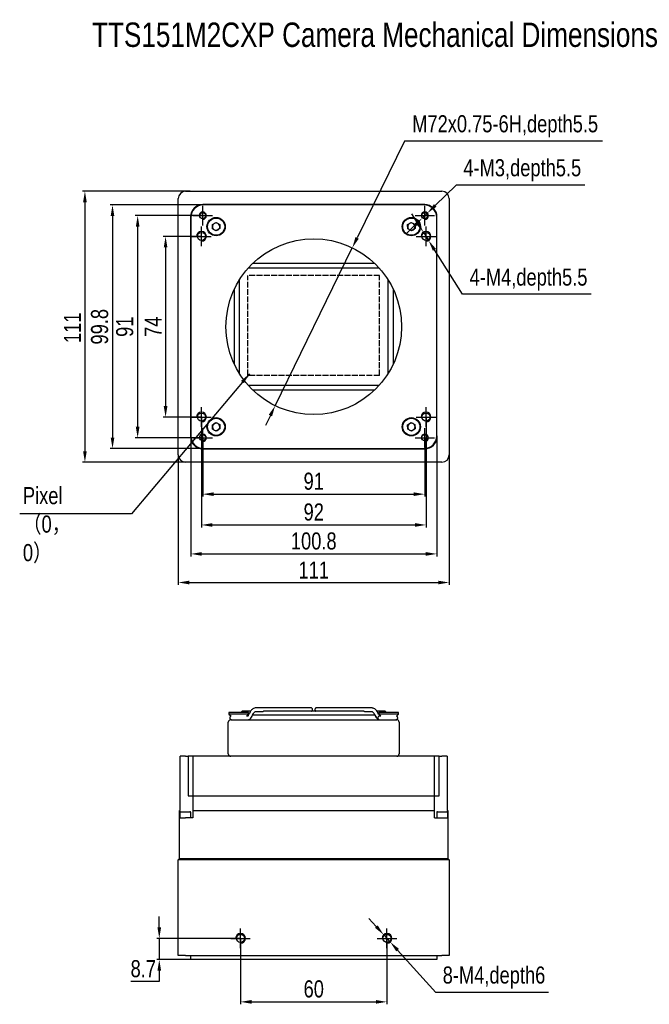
# Model space of a CAD drawing. Header units: millimetres. Extents: x 0 to 13344, y -4323 to 0.
# Tile 1 of 6: x 12742 to 13000, y -4312 to -3909. Entities that reach past the tile are written whole.
import ezdxf

# ---------------------------------------------------------------- set-up
doc = ezdxf.new("R2010")
doc.units = ezdxf.units.MM
for name, pattern in [('ACAD_ISO02W100', [15, 12, -3]), ('CENTER', [50.8, 31.75, -6.35, 6.35, -6.35]), ('CENTER2', [28.575, 19.05, -3.175, 3.175, -3.175])]:
    doc.linetypes.add(name, pattern=pattern)
doc.layers.get('0').update_dxf_attribs({"lineweight": 15})
for name, color, linetype, lineweight in [('粗实线', 7, 'Continuous', 50), ('细实线', 3, 'Continuous', 25), ('细点画线', 1, 'CENTER2', 25), ('细虚线', 2, 'ACAD_ISO02W100', 25)]:
    doc.layers.add(name, color=color, linetype=linetype, lineweight=lineweight)
doc.styles.add('iTek', font='txt', dxfattribs={"width": 0.8, "height": 7})
doc.dimstyles.new('iTek', dxfattribs={"dimscale": 0, "dimtxt": 7, "dimasz": 4.5, "dimexe": 1, "dimexo": 0, "dimgap": 1.5, "dimtad": 1, "dimtoh": 1, "dimdsep": 46, "dimtxsty": 'iTek', "dimcen": 4, "dimclrd": 256, "dimclre": 256, "dimclrt": 256, "dimazin": 2, "dimtfac": 1, "dimtmove": 0, "dimatfit": 3, "dimfxl": 1, "dimlwd": -1, "dimlwe": -1, "dimarcsym": 0})

# ---------------------------------------------------------------- blocks, each defined once
blk = doc.blocks.new('*D56')
at = {"layer": 'Defpoints', "color": 0}
for p in [(12907.42, -3995.62), (12909.55, -3999.01)]:
    blk.add_point(p, dxfattribs=at)
at = {"layer": '细实线'}
for p, q in [((12905.03, -3991.81), (12902.63, -3988)), ((12907.42, -3995.62), (12909.55, -3999.01)), ((12923.4, -4021.03), (12911.95, -4002.82)), ((12976.1, -4021.03), (12923.4, -4021.03))]:
    blk.add_line(p, q, dxfattribs=at)
for points in [[(12905.66, -3991.41), (12904.39, -3992.21), (12907.42, -3995.62)], [(12912.58, -4002.42), (12911.31, -4003.21), (12909.55, -3999.01)]]:
    blk.add_solid(points, dxfattribs=at)
at = {"layer": '细实线', "lineweight": 30, "insert": (12950.5, -4015.03), "char_height": 7, "attachment_point": 5, "style": 'iTek'}
blk.add_mtext('4-M4,depth5.5', dxfattribs=at)
blk = doc.blocks.new('*D57')
at = {"layer": 'Defpoints', "color": 0}
for p in [(12909.06, -3987.77), (12906.91, -3989.86)]:
    blk.add_point(p, dxfattribs=at)
at = {"layer": '细实线'}
for p, q in [((12920.84, -3976.32), (12912.29, -3984.63)), ((12973.54, -3976.32), (12920.84, -3976.32)), ((12906.91, -3989.86), (12909.06, -3987.77)), ((12903.69, -3992.99), (12900.46, -3996.13))]:
    blk.add_line(p, q, dxfattribs=at)
for points in [[(12911.77, -3984.09), (12912.81, -3985.17), (12909.06, -3987.77)], [(12903.16, -3992.46), (12904.21, -3993.53), (12906.91, -3989.86)]]:
    blk.add_solid(points, dxfattribs=at)
at = {"layer": '细实线', "insert": (12947.94, -3970.24), "char_height": 7, "attachment_point": 5, "style": 'iTek'}
blk.add_mtext('4-M3,depth5.5', dxfattribs=at)
blk = doc.blocks.new('*D58')
at = {"layer": 'Defpoints', "color": 0}
for p in [(12811.86, -3978.81), (12768.73, -4089.81), (12811.24, -4089.81)]:
    blk.add_point(p, dxfattribs=at)
at = {"layer": '细实线'}
for p, q in [((12811.86, -3978.81), (12767.73, -3978.81)), ((12768.73, -3983.31), (12768.73, -4085.31)), ((12811.24, -4089.81), (12767.73, -4089.81))]:
    blk.add_line(p, q, dxfattribs=at)
for points in [[(12767.98, -3983.31), (12769.48, -3983.31), (12768.73, -3978.81)], [(12767.98, -4085.31), (12769.48, -4085.31), (12768.73, -4089.81)]]:
    blk.add_solid(points, dxfattribs=at)
at = {"layer": '细实线', "insert": (12763.62, -4034.76), "char_height": 7, "attachment_point": 5, "rotation": 90, "style": 'iTek'}
blk.add_mtext('111', dxfattribs=at)
blk = doc.blocks.new('*D59')
at = {"layer": 'Defpoints', "color": 0}
for p in [(12816.99, -3988.81), (12790.33, -4079.81), (12816.99, -4079.81)]:
    blk.add_point(p, dxfattribs=at)
at = {"layer": '细实线'}
for p, q in [((12816.99, -3988.81), (12789.33, -3988.81)), ((12790.33, -3993.31), (12790.33, -4075.31)), ((12816.99, -4079.81), (12789.33, -4079.81))]:
    blk.add_line(p, q, dxfattribs=at)
for points in [[(12789.58, -3993.31), (12791.08, -3993.31), (12790.33, -3988.81)], [(12789.58, -4075.31), (12791.08, -4075.31), (12790.33, -4079.81)]]:
    blk.add_solid(points, dxfattribs=at)
at = {"layer": '细实线', "insert": (12785.06, -4034.31), "char_height": 7, "attachment_point": 5, "rotation": 90, "style": 'iTek'}
blk.add_mtext('91', dxfattribs=at)
blk = doc.blocks.new('*D60')
at = {"layer": 'Defpoints', "color": 0}
for p in [(12816.49, -3997.31), (12801.78, -4071.31), (12816.49, -4071.31)]:
    blk.add_point(p, dxfattribs=at)
at = {"layer": '细实线'}
for p, q in [((12816.49, -3997.31), (12800.78, -3997.31)), ((12801.78, -4001.81), (12801.78, -4066.81)), ((12816.49, -4071.31), (12800.78, -4071.31))]:
    blk.add_line(p, q, dxfattribs=at)
for points in [[(12801.03, -4001.81), (12802.53, -4001.81), (12801.78, -3997.31)], [(12801.03, -4066.81), (12802.53, -4066.81), (12801.78, -4071.31)]]:
    blk.add_solid(points, dxfattribs=at)
at = {"layer": '细实线', "insert": (12796.67, -4034.31), "char_height": 7, "attachment_point": 5, "rotation": 90, "style": 'iTek'}
blk.add_mtext('74', dxfattribs=at)
blk = doc.blocks.new('*D61')
at = {"layer": 'Defpoints', "color": 0}
for p in [(12817.29, -3984.41), (12780.03, -4084.21), (12817.29, -4084.21)]:
    blk.add_point(p, dxfattribs=at)
at = {"layer": '细实线'}
for p, q in [((12817.29, -3984.41), (12779.03, -3984.41)), ((12780.03, -3988.91), (12780.03, -4079.71)), ((12817.29, -4084.21), (12779.03, -4084.21))]:
    blk.add_line(p, q, dxfattribs=at)
for points in [[(12779.28, -3988.91), (12780.78, -3988.91), (12780.03, -3984.41)], [(12779.28, -4079.71), (12780.78, -4079.71), (12780.03, -4084.21)]]:
    blk.add_solid(points, dxfattribs=at)
at = {"layer": '细实线', "insert": (12774.76, -4034.31), "char_height": 7, "attachment_point": 5, "rotation": 90, "style": 'iTek'}
blk.add_mtext('99.8', dxfattribs=at)
blk = doc.blocks.new('*D62')
at = {"layer": 'Defpoints', "color": 0}
for p in [(12806.99, -4086.81), (12917.99, -4086.81), (12917.99, -4139.09)]:
    blk.add_point(p, dxfattribs=at)
at = {"layer": '细实线'}
for p, q in [((12806.99, -4086.81), (12806.99, -4140.09)), ((12917.99, -4086.81), (12917.99, -4140.09)), ((12811.49, -4139.09), (12913.49, -4139.09))]:
    blk.add_line(p, q, dxfattribs=at)
for points in [[(12811.49, -4138.34), (12811.49, -4139.84), (12806.99, -4139.09)], [(12913.49, -4138.34), (12913.49, -4139.84), (12917.99, -4139.09)]]:
    blk.add_solid(points, dxfattribs=at)
at = {"layer": '细实线', "insert": (12862.49, -4133.98), "char_height": 7, "attachment_point": 5, "style": 'iTek'}
blk.add_mtext('111', dxfattribs=at)
blk = doc.blocks.new('*D63')
at = {"layer": 'Defpoints', "color": 0}
for p in [(12816.49, -4071.31), (12908.49, -4071.31), (12908.49, -4115.51)]:
    blk.add_point(p, dxfattribs=at)
at = {"layer": '细实线'}
for p, q in [((12816.49, -4071.31), (12816.49, -4116.51)), ((12908.49, -4071.31), (12908.49, -4116.51)), ((12820.99, -4115.51), (12903.99, -4115.51))]:
    blk.add_line(p, q, dxfattribs=at)
for points in [[(12820.99, -4114.76), (12820.99, -4116.26), (12816.49, -4115.51)], [(12903.99, -4114.76), (12903.99, -4116.26), (12908.49, -4115.51)]]:
    blk.add_solid(points, dxfattribs=at)
at = {"layer": '细实线', "insert": (12862.49, -4110.25), "char_height": 7, "attachment_point": 5, "style": 'iTek'}
blk.add_mtext('92', dxfattribs=at)
blk = doc.blocks.new('*D64')
at = {"layer": 'Defpoints', "color": 0}
for p in [(12816.99, -4079.81), (12907.99, -4079.81), (12907.99, -4102.9)]:
    blk.add_point(p, dxfattribs=at)
at = {"layer": '细实线'}
for p, q in [((12816.99, -4079.81), (12816.99, -4103.9)), ((12907.99, -4079.81), (12907.99, -4103.9)), ((12821.49, -4102.9), (12903.49, -4102.9))]:
    blk.add_line(p, q, dxfattribs=at)
for points in [[(12821.49, -4102.15), (12821.49, -4103.65), (12816.99, -4102.9)], [(12903.49, -4102.15), (12903.49, -4103.65), (12907.99, -4102.9)]]:
    blk.add_solid(points, dxfattribs=at)
at = {"layer": '细实线', "insert": (12862.49, -4097.63), "char_height": 7, "attachment_point": 5, "style": 'iTek'}
blk.add_mtext('91', dxfattribs=at)
blk = doc.blocks.new('*D65')
at = {"layer": 'Defpoints', "color": 0}
for p in [(12812.09, -4079.01), (12912.89, -4079.01), (12912.89, -4127.37)]:
    blk.add_point(p, dxfattribs=at)
at = {"layer": '细实线'}
for p, q in [((12812.09, -4079.01), (12812.09, -4128.37)), ((12912.89, -4079.01), (12912.89, -4128.37)), ((12816.59, -4127.37), (12908.39, -4127.37))]:
    blk.add_line(p, q, dxfattribs=at)
for points in [[(12816.59, -4126.62), (12816.59, -4128.12), (12812.09, -4127.37)], [(12908.39, -4126.62), (12908.39, -4128.12), (12912.89, -4127.37)]]:
    blk.add_solid(points, dxfattribs=at)
at = {"layer": '细实线', "insert": (12862.49, -4122.11), "char_height": 7, "attachment_point": 5, "style": 'iTek'}
blk.add_mtext('100.8', dxfattribs=at)
blk = doc.blocks.new('*D66')
at = {"layer": 'Defpoints', "color": 0}
for p in [(12878.29, -4001.96), (12846.69, -4066.66)]:
    blk.add_point(p, dxfattribs=at)
at = {"layer": '细实线'}
for p, q in [((12899.61, -3958.31), (12880.26, -3997.92)), ((12980.74, -3958.31), (12899.61, -3958.31)), ((12846.69, -4066.66), (12878.29, -4001.96)), ((12844.72, -4070.7), (12842.74, -4074.75))]:
    blk.add_line(p, q, dxfattribs=at)
for points in [[(12879.59, -3997.59), (12880.94, -3998.25), (12878.29, -4001.96)], [(12844.04, -4070.37), (12845.39, -4071.03), (12846.69, -4066.66)]]:
    blk.add_solid(points, dxfattribs=at)
at = {"layer": '细实线', "insert": (12940.92, -3952.23), "char_height": 7, "attachment_point": 5, "style": 'iTek'}
blk.add_mtext('M72x0.75-6H,depth5.5', dxfattribs=at)
blk = doc.blocks.new('*D71')
at = {"layer": 'Defpoints', "color": 0}
for p in [(12832.49, -4284.85), (12799.2, -4293.55), (12812.09, -4293.55)]:
    blk.add_point(p, dxfattribs=at)
at = {"layer": '细实线'}
for p, q in [((12799.2, -4280.35), (12799.2, -4275.85)), ((12832.49, -4284.85), (12798.2, -4284.85)), ((12799.2, -4284.85), (12799.2, -4293.55)), ((12812.09, -4293.55), (12798.2, -4293.55)), ((12799.2, -4298.05), (12799.2, -4302.55)), ((12799.2, -4302.55), (12787.58, -4302.55))]:
    blk.add_line(p, q, dxfattribs=at)
for points in [[(12798.45, -4280.35), (12799.95, -4280.35), (12799.2, -4284.85)], [(12798.45, -4298.05), (12799.95, -4298.05), (12799.2, -4293.55)]]:
    blk.add_solid(points, dxfattribs=at)
at = {"layer": '细实线', "insert": (12792.64, -4297.3), "char_height": 7, "attachment_point": 5, "style": 'iTek'}
blk.add_mtext('8.7', dxfattribs=at)
blk = doc.blocks.new('*D72')
at = {"layer": 'Defpoints', "color": 0}
for p in [(12832.49, -4284.85), (12892.49, -4284.85), (12892.49, -4310.86)]:
    blk.add_point(p, dxfattribs=at)
at = {"layer": '细实线'}
for p, q in [((12832.49, -4284.85), (12832.49, -4311.86)), ((12892.49, -4284.85), (12892.49, -4311.86)), ((12836.99, -4310.86), (12887.99, -4310.86))]:
    blk.add_line(p, q, dxfattribs=at)
for points in [[(12836.99, -4310.11), (12836.99, -4311.61), (12832.49, -4310.86)], [(12887.99, -4310.11), (12887.99, -4311.61), (12892.49, -4310.86)]]:
    blk.add_solid(points, dxfattribs=at)
at = {"layer": '细实线', "insert": (12862.49, -4305.59), "char_height": 7, "attachment_point": 5, "style": 'iTek'}
blk.add_mtext('60', dxfattribs=at)
blk = doc.blocks.new('*D73')
at = {"layer": 'Defpoints', "color": 0}
for p in [(12891.15, -4283.37), (12893.83, -4286.33)]:
    blk.add_point(p, dxfattribs=at)
at = {"layer": '细实线'}
for p, q in [((12888.13, -4280.03), (12885.12, -4276.68)), ((12891.15, -4283.37), (12893.83, -4286.33)), ((12912.49, -4307.01), (12896.84, -4289.68)), ((12958.7, -4307.01), (12912.49, -4307.01))]:
    blk.add_line(p, q, dxfattribs=at)
for points in [[(12888.69, -4279.52), (12887.58, -4280.53), (12891.15, -4283.37)], [(12897.4, -4289.17), (12896.29, -4290.18), (12893.83, -4286.33)]]:
    blk.add_solid(points, dxfattribs=at)
at = {"layer": '细实线', "insert": (12936.35, -4300.92), "char_height": 7, "attachment_point": 5, "style": 'iTek'}
blk.add_mtext('8-M4,depth6', dxfattribs=at)

msp = doc.modelspace()

# ---------------------------------------------------------------- linework, layer by layer
at = {"color": 7, "linetype": 'Continuous', "lineweight": 30}
for centre, radius in [((12816.989, -3988.812), 1.25), ((12907.989, -3988.812), 1.25), ((12816.489, -3997.312), 1.65), ((12908.489, -3997.312), 1.65), ((12816.489, -4071.312), 1.65), ((12908.489, -4071.312), 1.65), ((12816.989, -4079.812), 1.25), ((12907.989, -4079.812), 1.25)]:
    msp.add_circle(centre, radius, dxfattribs=at)
at = {"layer": '粗实线', "lineweight": 30}
for p, q in [((12809.989, -3978.812), (12914.989, -3978.812)), ((12806.989, -4086.812), (12806.989, -3981.812)), ((12907.989, -3984.312), (12816.989, -3984.312)), ((12907.689, -3984.412), (12817.289, -3984.412)), ((12917.989, -3981.812), (12917.989, -4086.812)), ((12811.989, -3989.312), (12811.989, -4079.312)), ((12812.089, -3989.612), (12812.089, -4079.012)), ((12820.968, -3992.482), (12822.447, -3991.58)), ((12821.01, -3994.214), (12820.968, -3992.482)), ((12822.447, -3991.58), (12823.968, -3992.41)), ((12823.968, -3992.41), (12824.009, -3994.142)), ((12900.968, -3992.482), (12902.447, -3991.58)), ((12901.01, -3994.214), (12900.968, -3992.482)), ((12902.447, -3991.58), (12903.968, -3992.41)), ((12903.968, -3992.41), (12904.009, -3994.142)), ((12912.889, -4079.012), (12912.889, -3989.612)), ((12912.989, -4079.312), (12912.989, -3989.312)), ((12822.53, -3995.044), (12821.01, -3994.214)), ((12824.009, -3994.142), (12822.53, -3995.044)), ((12902.53, -3995.044), (12901.01, -3994.214)), ((12904.009, -3994.142), (12902.53, -3995.044)), ((12837.589, -4008.312), (12887.389, -4008.312)), ((12889.322, -4010.312), (12835.656, -4010.312)), ((12831.989, -4015.187), (12831.989, -4053.437)), ((12892.989, -4053.437), (12892.989, -4015.187)), ((12829.989, -4049.796), (12829.989, -4018.828)), ((12894.989, -4018.828), (12894.989, -4049.796)), ((12835.656, -4058.312), (12889.322, -4058.312)), ((12887.389, -4060.312), (12837.589, -4060.312)), ((12820.968, -4074.482), (12822.447, -4073.58)), ((12821.01, -4076.214), (12820.968, -4074.482)), ((12822.53, -4077.044), (12821.01, -4076.214)), ((12822.447, -4073.58), (12823.968, -4074.41)), ((12824.009, -4076.142), (12822.53, -4077.044)), ((12823.968, -4074.41), (12824.009, -4076.142)), ((12900.968, -4074.482), (12902.447, -4073.58)), ((12901.01, -4076.214), (12900.968, -4074.482)), ((12902.53, -4077.044), (12901.01, -4076.214)), ((12902.447, -4073.58), (12903.968, -4074.41)), ((12904.009, -4076.142), (12902.53, -4077.044)), ((12903.968, -4074.41), (12904.009, -4076.142)), ((12816.989, -4084.312), (12907.989, -4084.312)), ((12817.289, -4084.212), (12907.689, -4084.212)), ((12914.989, -4089.812), (12809.989, -4089.812)), ((12860.367, -4190.38), (12838.851, -4190.38)), ((12886.126, -4190.38), (12864.61, -4190.38)), ((12886.126, -4190.38), (12886.028, -4190.393)), ((12886.437, -4190.406), (12886.028, -4190.393)), ((12827.719, -4192.28), (12827.719, -4192.96)), ((12834.378, -4192.28), (12827.719, -4192.28)), ((12827.719, -4192.96), (12828.588, -4193.83)), ((12834.378, -4192.96), (12827.719, -4192.96)), ((12836.652, -4191.78), (12833.489, -4191.78)), ((12835.759, -4192.28), (12834.378, -4192.28)), ((12835.759, -4192.96), (12834.378, -4192.96)), ((12834.938, -4193.781), (12835.759, -4192.96)), ((12835.622, -4193.78), (12834.939, -4193.78)), ((12835.439, -4193.28), (12835.723, -4193.28)), ((12835.759, -4192.96), (12835.759, -4192.28)), ((12836.434, -4192.092), (12836.105, -4192.764)), ((12837.452, -4193.423), (12837.44, -4193.443)), ((12837.452, -4193.423), (12837.781, -4192.752)), ((12837.522, -4193.28), (12882.995, -4193.28)), ((12838.851, -4191.88), (12841.718, -4191.88)), ((12882.73, -4191.78), (12842.247, -4191.78)), ((12882.995, -4193.28), (12887.455, -4193.28)), ((12883.259, -4191.88), (12886.126, -4191.88)), ((12886.023, -4191.866), (12886.126, -4191.88)), ((12887.197, -4192.752), (12887.526, -4193.423)), ((12887.2, -4192.758), (12887.197, -4192.752)), ((12887.526, -4193.423), (12887.538, -4193.443)), ((12887.538, -4193.443), (12887.526, -4193.423)), ((12887.916, -4194.037), (12887.982, -4194.101)), ((12888.873, -4192.764), (12888.544, -4192.092)), ((12888.88, -4192.782), (12888.873, -4192.764)), ((12889.088, -4193.1), (12888.885, -4192.805)), ((12889.191, -4193.2), (12889.088, -4193.1)), ((12889.219, -4192.28), (12889.219, -4192.96)), ((12895.878, -4192.28), (12889.219, -4192.28)), ((12889.219, -4192.96), (12890.039, -4193.781)), ((12895.878, -4192.96), (12889.219, -4192.96)), ((12889.273, -4193.28), (12889.539, -4193.28)), ((12890.039, -4193.78), (12889.421, -4193.78)), ((12897.259, -4192.28), (12895.878, -4192.28)), ((12897.259, -4192.96), (12895.878, -4192.96)), ((12896.389, -4193.83), (12897.259, -4192.96)), ((12897.259, -4192.96), (12897.259, -4192.28)), ((12827.489, -4209.28), (12827.489, -4196.28)), ((12828.489, -4195.28), (12830.489, -4195.28)), ((12830.489, -4195.28), (12894.489, -4195.28)), ((12894.489, -4195.28), (12896.489, -4195.28)), ((12897.489, -4196.28), (12897.489, -4209.28)), ((12807.789, -4232.48), (12807.789, -4210.28)), ((12809.989, -4210.28), (12807.789, -4210.28)), ((12809.989, -4210.28), (12811.066, -4210.28)), ((12811.066, -4210.28), (12811.066, -4226.48)), ((12812.989, -4210.28), (12811.066, -4210.28)), ((12911.989, -4210.28), (12812.989, -4210.28)), ((12812.989, -4210.28), (12812.989, -4226.48)), ((12911.989, -4226.48), (12911.989, -4210.28)), ((12913.912, -4210.28), (12911.989, -4210.28)), ((12913.912, -4226.48), (12913.912, -4210.28)), ((12913.912, -4210.28), (12914.989, -4210.28)), ((12917.189, -4210.28), (12914.989, -4210.28)), ((12917.189, -4210.28), (12917.189, -4232.48)), ((12811.066, -4226.48), (12812.989, -4226.48)), ((12812.989, -4226.48), (12911.989, -4226.48)), ((12812.989, -4226.48), (12812.989, -4232.48)), ((12911.989, -4232.48), (12911.989, -4226.48)), ((12911.989, -4226.48), (12913.912, -4226.48)), ((12807.789, -4232.48), (12807.489, -4232.48)), ((12807.489, -4235.48), (12807.489, -4232.48)), ((12807.589, -4233.293), (12807.589, -4235.48)), ((12807.901, -4232.98), (12811.776, -4232.98)), ((12812.089, -4235.48), (12812.089, -4233.293)), ((12812.989, -4232.48), (12812.989, -4235.48)), ((12812.989, -4232.48), (12911.989, -4232.48)), ((12911.989, -4235.48), (12911.989, -4232.48)), ((12912.889, -4233.293), (12912.889, -4235.48)), ((12913.201, -4232.98), (12915.139, -4232.98)), ((12915.139, -4232.98), (12917.076, -4232.98)), ((12917.489, -4232.48), (12917.189, -4232.48)), ((12917.389, -4235.48), (12917.389, -4233.293)), ((12917.489, -4232.48), (12917.489, -4235.48)), ((12807.489, -4252.13), (12807.489, -4235.48)), ((12807.489, -4235.48), (12809.989, -4235.48)), ((12812.989, -4235.48), (12809.989, -4235.48)), ((12911.989, -4235.48), (12914.989, -4235.48)), ((12914.989, -4235.48), (12917.489, -4235.48)), ((12917.489, -4235.48), (12917.489, -4252.13)), ((12807.489, -4252.13), (12806.989, -4252.63)), ((12809.989, -4252.63), (12806.989, -4252.63)), ((12806.989, -4291.85), (12806.989, -4252.63)), ((12807.489, -4252.13), (12809.989, -4252.13)), ((12809.989, -4252.13), (12914.989, -4252.13)), ((12914.989, -4252.63), (12809.989, -4252.63)), ((12914.989, -4252.13), (12917.489, -4252.13)), ((12917.989, -4252.63), (12914.989, -4252.63)), ((12917.989, -4252.63), (12917.489, -4252.13)), ((12917.989, -4252.63), (12917.989, -4291.85)), ((12809.989, -4291.85), (12806.989, -4291.85)), ((12809.989, -4291.85), (12914.989, -4291.85)), ((12812.089, -4293.55), (12812.089, -4291.85)), ((12817.289, -4293.55), (12812.089, -4293.55)), ((12907.689, -4293.55), (12817.289, -4293.55)), ((12912.889, -4293.55), (12907.689, -4293.55)), ((12912.889, -4291.85), (12912.889, -4293.55)), ((12917.989, -4291.85), (12914.989, -4291.85))]:
    msp.add_line(p, q, dxfattribs=at)
at = {"layer": '粗实线', "lineweight": 30, "flags": 128}
for points in [[(12838.851, -4190.38), (12838.532, -4190.408), (12838.478, -4190.418)], [(12886.379, -4190.397), (12886.445, -4190.408), (12886.5, -4190.418)], [(12837.061, -4194.037), (12837.213, -4193.833), (12837.44, -4193.443)]]:
    msp.add_lwpolyline(points, dxfattribs=at)
at = {"layer": '粗实线', "lineweight": 30}
for centre, radius in [((12816.989, -3988.812), 1.25), ((12816.989, -3988.812), 1.25), ((12907.989, -3988.812), 1.25), ((12907.989, -3988.812), 1.25), ((12822.489, -3993.312), 3.75), ((12822.489, -3993.312), 3.5), ((12902.489, -3993.312), 3.75), ((12902.489, -3993.312), 3.5), ((12816.489, -3997.312), 1.65), ((12816.489, -3997.312), 1.65), ((12908.489, -3997.312), 1.65), ((12908.489, -3997.312), 1.65), ((12862.489, -4034.312), 36), ((12816.489, -4071.312), 1.65), ((12816.489, -4071.312), 1.65), ((12822.489, -4075.312), 3.75), ((12822.489, -4075.312), 3.5), ((12902.489, -4075.312), 3.75), ((12902.489, -4075.312), 3.5), ((12908.489, -4071.312), 1.65), ((12908.489, -4071.312), 1.65), ((12816.989, -4079.812), 1.25), ((12816.989, -4079.812), 1.25), ((12907.989, -4079.812), 1.25), ((12907.989, -4079.812), 1.25), ((12832.489, -4284.85), 1.65), ((12892.489, -4284.85), 1.65)]:
    msp.add_circle(centre, radius, dxfattribs=at)
at = {"layer": '粗实线', "color": 7, "linetype": 'Continuous', "lineweight": 30}
for centre, radius in [((12816.989, -3988.812), 1.25), ((12832.489, -4284.85), 1.65), ((12892.489, -4284.85), 1.65)]:
    msp.add_circle(centre, radius, dxfattribs=at)
at = {"layer": '粗实线', "lineweight": 30}
for centre, radius, start, end in [((12809.989, -3981.812), 3, 90, 180), ((12914.989, -3981.812), 3, 0, 90), ((12816.989, -3989.312), 5, 90, 180), ((12817.289, -3989.612), 5.2, 90, 180), ((12907.689, -3989.612), 5.2, 0, 90), ((12907.989, -3989.312), 5, 0, 90), ((12822.489, -3993.312), 1.5, 121.36913, 181.36913), ((12822.489, -3993.312), 1.5, 61.36913, 121.36913), ((12822.489, -3993.312), 1.5, 1.36913, 61.36913), ((12902.489, -3993.312), 1.5, 121.36913, 181.36913), ((12902.489, -3993.312), 1.5, 61.36913, 121.36913), ((12902.489, -3993.312), 1.5, 1.36913, 61.36913), ((12822.489, -3993.312), 1.5, 181.36913, 241.36913), ((12822.489, -3993.312), 1.5, 241.36913, 301.36913), ((12822.489, -3993.312), 1.5, 301.36913, 1.36913), ((12902.489, -3993.312), 1.5, 181.36913, 241.36913), ((12902.489, -3993.312), 1.5, 241.36913, 301.36913), ((12902.489, -3993.312), 1.5, 301.36913, 1.36913), ((12822.489, -4075.312), 1.5, 121.36913, 181.36913), ((12822.489, -4075.312), 1.5, 181.36913, 241.36913), ((12822.489, -4075.312), 1.5, 61.36913, 121.36913), ((12822.489, -4075.312), 1.5, 241.36913, 301.36913), ((12822.489, -4075.312), 1.5, 1.36913, 61.36913), ((12822.489, -4075.312), 1.5, 301.36913, 1.36913), ((12902.489, -4075.312), 1.5, 121.36913, 181.36913), ((12902.489, -4075.312), 1.5, 181.36913, 241.36913), ((12902.489, -4075.312), 1.5, 61.36913, 121.36913), ((12902.489, -4075.312), 1.5, 241.36913, 301.36913), ((12902.489, -4075.312), 1.5, 1.36913, 61.36913), ((12902.489, -4075.312), 1.5, 301.36913, 1.36913), ((12816.989, -4079.312), 5, 180, 270), ((12817.289, -4079.012), 5.2, 180, 270), ((12907.689, -4079.012), 5.2, 270, 0), ((12907.989, -4079.312), 5, 270, 0), ((12809.989, -4086.812), 3, 180, 270), ((12914.989, -4086.812), 3, 270, 0), ((12890.36, -4192.058), 3.144, 206.12868, 238.68766), ((12889.434, -4194.518), 0.738, 91.01066, 180.97527), ((12828.489, -4196.28), 1, 90, 180), ((12889.434, -4194.543), 0.738, 179.02444, 268.98963), ((12896.489, -4196.28), 1, 0, 90), ((12828.489, -4209.28), 1, 180, 270), ((12896.489, -4209.28), 1, 270, 0), ((12807.901, -4233.293), 0.313, 90, 180), ((12811.776, -4233.293), 0.313, 0, 90), ((12913.201, -4233.293), 0.313, 90, 180), ((12917.076, -4233.293), 0.312, 0, 90)]:
    msp.add_arc(centre, radius, start, end, dxfattribs=at)
for points, knots in [([(12838.54, -4190.406), (12838.298, -4190.464), (12837.829, -4190.577), (12837.053, -4191.101), (12836.673, -4191.709), (12836.434, -4192.092)], [0, 0, 0, 0, 0.2825105, 0.5481113, 1, 1, 1, 1]), ([(12861.246, -4190.38), (12861.234, -4190.38), (12861.21, -4190.38), (12861.018, -4190.38), (12860.743, -4190.38), (12860.49, -4190.38), (12860.367, -4190.38)], [0, 0, 0, 0, 0.2627184, 0.5199775, 0.7669679, 1, 1, 1, 1]), ([(12861.996, -4191.13), (12861.986, -4191.034), (12861.97, -4190.887), (12861.874, -4190.711), (12861.776, -4190.592), (12861.655, -4190.496), (12861.482, -4190.405), (12861.339, -4190.39), (12861.246, -4190.38)], [0, 0, 0, 0, 0.2433507, 0.3733839, 0.5054033, 0.6366339, 0.7643943, 1, 1, 1, 1]), ([(12863.731, -4190.38), (12863.639, -4190.39), (12863.495, -4190.405), (12863.322, -4190.496), (12863.201, -4190.592), (12863.103, -4190.711), (12863.008, -4190.887), (12862.992, -4191.034), (12862.981, -4191.13)], [0, 0, 0, 0, 0.2356057, 0.3633661, 0.4945967, 0.6266161, 0.7566493, 1, 1, 1, 1]), ([(12864.61, -4190.38), (12864.487, -4190.38), (12864.235, -4190.38), (12863.959, -4190.38), (12863.768, -4190.38), (12863.744, -4190.38), (12863.731, -4190.38)], [0, 0, 0, 0, 0.2330321, 0.4800225, 0.7372816, 1, 1, 1, 1]), ([(12888.543, -4192.092), (12888.304, -4191.709), (12887.924, -4191.101), (12887.149, -4190.577), (12886.679, -4190.464), (12886.437, -4190.406)], [0, 0, 0, 0, 0.45188862, 0.71748983, 1, 1, 1, 1]), ([(12828.588, -4193.83), (12828.572, -4193.832), (12828.449, -4193.854), (12828.261, -4194.018), (12828.09, -4194.293), (12828.087, -4194.504), (12828.086, -4194.605)], [0, 0, 0, 0, 0.0484491, 0.3749921, 0.7015336, 1, 1, 1, 1]), ([(12828.086, -4194.455), (12828.087, -4194.556), (12828.091, -4194.766), (12828.259, -4195.048), (12828.523, -4195.244), (12828.732, -4195.269), (12828.832, -4195.28)], [0, 0, 0, 0, 0.2387693, 0.5000007, 0.7612292, 1, 1, 1, 1]), ([(12833.489, -4191.78), (12833.39, -4191.792), (12833.182, -4191.817), (12832.917, -4192.003), (12832.83, -4192.191), (12832.789, -4192.28)], [0, 0, 0, 0, 0.3252494, 0.6810939, 1, 1, 1, 1]), ([(12835.704, -4193.28), (12835.668, -4193.317), (12835.534, -4193.453), (12835.312, -4193.584), (12835.117, -4193.642), (12835.06, -4193.659)], [0, 0, 0, 0, 0.2074611, 0.7707359, 1, 1, 1, 1]), ([(12836.104, -4192.764), (12835.996, -4192.972), (12835.791, -4193.368), (12835.559, -4193.692), (12835.536, -4193.747), (12835.526, -4193.771)], [0, 0, 0, 0, 0.3783799, 0.7180589, 1, 1, 1, 1]), ([(12835.634, -4195.28), (12835.769, -4195.26), (12836.075, -4195.215), (12836.502, -4194.886), (12836.98, -4194.313), (12837.29, -4193.729), (12837.452, -4193.423)], [0, 0, 0, 0, 0.1843328, 0.4181043, 0.6950471, 1, 1, 1, 1]), ([(12837.781, -4192.752), (12837.922, -4192.524), (12838.15, -4192.158), (12838.576, -4191.897), (12838.822, -4191.877), (12838.949, -4191.867)], [0, 0, 0, 0, 0.4439349, 0.7124736, 1, 1, 1, 1]), ([(12842.256, -4191.782), (12842.251, -4191.781), (12842.22, -4191.778), (12842.139, -4191.791), (12842.023, -4191.819), (12841.902, -4191.853), (12841.797, -4191.876), (12841.742, -4191.879), (12841.718, -4191.88)], [0, 0, 0, 0, 0.0431774, 0.2453576, 0.4490878, 0.6486255, 0.8448963, 1, 1, 1, 1]), ([(12861.614, -4191.78), (12861.627, -4191.774), (12861.686, -4191.746), (12861.775, -4191.667), (12861.874, -4191.55), (12861.97, -4191.373), (12861.986, -4191.226), (12861.996, -4191.13)], [0, 0, 0, 0, 0.0531109, 0.248294, 0.4446504, 0.6380526, 1, 1, 1, 1]), ([(12862.981, -4191.13), (12862.992, -4191.226), (12863.008, -4191.373), (12863.103, -4191.55), (12863.202, -4191.667), (12863.292, -4191.746), (12863.351, -4191.774), (12863.363, -4191.78)], [0, 0, 0, 0, 0.3619474, 0.5553496, 0.751706, 0.9468891, 1, 1, 1, 1]), ([(12883.259, -4191.88), (12883.228, -4191.878), (12883.164, -4191.874), (12883.048, -4191.845), (12882.928, -4191.812), (12882.816, -4191.787), (12882.74, -4191.776), (12882.713, -4191.782), (12882.71, -4191.782)], [0, 0, 0, 0, 0.1946887, 0.3894612, 0.5817998, 0.7730538, 0.9681056, 1, 1, 1, 1]), ([(12886.028, -4191.867), (12886.155, -4191.877), (12886.401, -4191.897), (12886.828, -4192.158), (12887.055, -4192.524), (12887.197, -4192.752)], [0, 0, 0, 0, 0.287526, 0.556065, 1, 1, 1, 1]), ([(12887.525, -4193.423), (12887.67, -4193.697), (12887.953, -4194.238), (12888.411, -4194.82), (12888.866, -4195.2), (12889.19, -4195.255), (12889.343, -4195.28)], [0, 0, 0, 0, 0.2733934, 0.5377372, 0.7823964, 1, 1, 1, 1]), ([(12892.189, -4192.28), (12892.147, -4192.191), (12892.059, -4192.003), (12891.801, -4191.818), (12890.685, -4191.684), (12891.762, -4191.822), (12891.005, -4191.769), (12890.592, -4191.783), (12889.821, -4191.779), (12889.052, -4191.78), (12888.5, -4191.78), (12888.316, -4191.78)], [0, 0, 0, 0, 0.019944, 0.0421982, 0.0625391, 0.2329737, 0.4034082, 0.5738428, 0.7442773, 0.9147119, 1, 1, 1, 1]), ([(12889.917, -4193.659), (12889.861, -4193.642), (12889.665, -4193.584), (12889.413, -4193.43), (12889.254, -4193.265), (12889.191, -4193.2)], [0, 0, 0, 0, 0.1986561, 0.6867251, 1, 1, 1, 1]), ([(12896.146, -4195.28), (12896.245, -4195.269), (12896.454, -4195.244), (12896.718, -4195.048), (12896.887, -4194.766), (12896.89, -4194.556), (12896.892, -4194.455)], [0, 0, 0, 0, 0.23877149, 0.50000041, 0.76123069, 1, 1, 1, 1]), ([(12896.892, -4194.605), (12896.89, -4194.504), (12896.887, -4194.293), (12896.716, -4194.018), (12896.528, -4193.854), (12896.405, -4193.832), (12896.389, -4193.83)], [0, 0, 0, 0, 0.2984668, 0.625007, 0.9515509, 1, 1, 1, 1])]:
    msp.add_open_spline(points, degree=3, knots=knots, dxfattribs=at)
at = {"layer": '细实线'}
for centre, radius in [((12816.989, -3988.812), 1.5), ((12907.989, -3988.812), 1.5), ((12816.489, -3997.312), 2), ((12908.489, -3997.312), 2), ((12816.489, -4071.312), 2), ((12908.489, -4071.312), 2), ((12816.989, -4079.812), 1.5), ((12907.989, -4079.812), 1.5), ((12832.489, -4284.85), 2), ((12892.489, -4284.85), 2)]:
    msp.add_arc(centre, radius, 270, 180, dxfattribs=at)
at = {"layer": '细点画线'}
for p, q in [((12816.989, -3992.812), (12816.989, -3984.812)), ((12907.989, -3992.812), (12907.989, -3984.812)), ((12812.989, -3988.812), (12820.989, -3988.812)), ((12903.989, -3988.812), (12911.989, -3988.812)), ((12816.489, -4001.312), (12816.489, -3993.312)), ((12908.489, -4001.312), (12908.489, -3993.312)), ((12812.489, -3997.312), (12820.489, -3997.312)), ((12904.489, -3997.312), (12912.489, -3997.312)), ((12816.489, -4075.312), (12816.489, -4067.312)), ((12908.489, -4075.312), (12908.489, -4067.312)), ((12812.489, -4071.312), (12820.489, -4071.312)), ((12904.489, -4071.312), (12912.489, -4071.312)), ((12816.989, -4083.812), (12816.989, -4075.812)), ((12907.989, -4083.812), (12907.989, -4075.812)), ((12812.989, -4079.812), (12820.989, -4079.812)), ((12903.989, -4079.812), (12911.989, -4079.812))]:
    msp.add_line(p, q, dxfattribs=at)
at = {"layer": '细点画线', "linetype": 'CENTER'}
for p, q in [((12832.489, -4288.85), (12832.489, -4280.85)), ((12832.489, -4288.85), (12832.489, -4280.85)), ((12892.489, -4288.85), (12892.489, -4280.85)), ((12828.489, -4284.85), (12836.489, -4284.85)), ((12888.489, -4284.85), (12896.489, -4284.85))]:
    msp.add_line(p, q, dxfattribs=at)
at = {"layer": '细虚线', "ltscale": 0.2}
for p, q in [((12835.488, -4054.263), (12835.488, -4013.363)), ((12889.488, -4013.363), (12835.488, -4013.363)), ((12835.488, -4054.263), (12835.488, -4013.363)), ((12889.488, -4054.263), (12889.488, -4013.363)), ((12889.488, -4054.263), (12835.488, -4054.263)), ((12889.488, -4054.263), (12835.488, -4054.263))]:
    msp.add_line(p, q, dxfattribs=at)

# ---------------------------------------------------------------- texts
at = {"layer": '细实线', "color": 1, "linetype": 'CENTER', "insert": (12771.648, -3909.704), "char_height": 10, "width": 329.64346, "attachment_point": 1, "style": 'iTek'}
msp.add_mtext('{\\C0;TTS151M2CXP Camera Mechanical Dimensions(in mm)}', dxfattribs=at)
at = {"layer": '细实线', "color": 1, "linetype": 'CENTER', "lineweight": 30, "insert": (12743.312, -4099.989), "char_height": 7, "width": 15.87985, "attachment_point": 1, "style": 'iTek'}
msp.add_mtext('Pixel{\\fSimSun|b0|i0|c134|p2;（}0{\\fSimSun|b0|i0|c134|p2;，}0{\\fSimSun|b0|i0|c134|p2;）}', dxfattribs=at)

# ---------------------------------------------------------------- dimensions: what is measured, and where the dimension line sits
at = {"layer": '细实线'}
for p1, p2, text, picture, middle in [((12846.69, -4066.66), (12878.287, -4001.964), 'M72x0.75-6H,depth5.5', '*D66', (12940.925, -3958.313)), ((12906.913, -3989.858), (12909.064, -3987.766), '4-M3,depth5.5', '*D57', (12947.941, -3976.32)), ((12891.149, -4283.366), (12893.829, -4286.335), '8-M4,depth6', '*D73', (12936.346, -4307.012))]:
    dim = msp.add_diameter_dim_2p(p1=p1, p2=p2, text=text, dimstyle='iTek', override={"dimscale": 1}, dxfattribs=at)
    dim.commit()
    dim.dimension.update_dxf_attribs({"geometry": picture, "text_midpoint": middle, "dimtype": 163})
for base, p1, p2, picture, middle in [((12768.732, -4089.812), (12811.86, -3978.812), (12811.237, -4089.812), '*D58', (12768.732, -4034.759)), ((12780.03, -4084.212), (12817.289, -3984.412), (12817.289, -4084.212), '*D61', (12780.03, -4034.312)), ((12790.327, -4079.812), (12816.989, -3988.812), (12816.989, -4079.812), '*D59', (12790.327, -4034.312)), ((12801.782, -4071.312), (12816.489, -3997.312), (12816.489, -4071.312), '*D60', (12801.782, -4034.312)), ((12799.198, -4293.55), (12832.489, -4284.85), (12812.089, -4293.55), '*D71', (12792.64, -4302.55))]:
    dim = msp.add_linear_dim(base=base, p1=p1, p2=p2, angle=90, dimstyle='iTek', override={"dimscale": 1}, dxfattribs=at)
    dim.commit()
    dim.dimension.update_dxf_attribs({"geometry": picture, "text_midpoint": middle, "dimtype": 160})
at = {"layer": '细实线', "lineweight": 30}
dim = msp.add_diameter_dim_2p(p1=(12907.424, -3995.619), p2=(12909.553, -3999.005), text='4-M4,depth5.5', dimstyle='iTek', override={"dimscale": 1}, dxfattribs=at)
dim.commit()
dim.dimension.update_dxf_attribs({"geometry": '*D56', "text_midpoint": (12950.498, -4021.027), "dimtype": 163})
at = {"layer": '细实线'}
for base, p1, p2, picture, middle in [((12908.489, -4115.513), (12816.489, -4071.312), (12908.489, -4071.312), '*D63', (12862.489, -4115.513)), ((12912.889, -4127.366), (12812.089, -4079.012), (12912.889, -4079.012), '*D65', (12862.489, -4127.366)), ((12907.989, -4102.895), (12816.989, -4079.812), (12907.989, -4079.812), '*D64', (12862.489, -4102.895)), ((12917.989, -4139.092), (12806.989, -4086.812), (12917.989, -4086.812), '*D62', (12862.489, -4139.092))]:
    dim = msp.add_linear_dim(base=base, p1=p1, p2=p2, dimstyle='iTek', override={"dimscale": 1}, dxfattribs=at)
    dim.commit()
    dim.dimension.update_dxf_attribs({"geometry": picture, "text_midpoint": middle, "dimtype": 160})
dim = msp.add_linear_dim(base=(12892.489, -4310.861), p1=(12832.489, -4284.85), p2=(12892.489, -4284.85), dimstyle='iTek', override={"dimscale": 1}, dxfattribs=at)
dim.commit()
dim.dimension.update_dxf_attribs({"geometry": '*D72', "text_midpoint": (12862.489, -4305.585)})

# ---------------------------------------------------------------- leaders
at = {"layer": '细实线', "color": 1}
msp.add_leader([(12836.154, -4053.539), (12787.803, -4110.964), (12741.995, -4110.964)], dimstyle='iTek', override={"dimscale": 1, "dimtad": 0}, dxfattribs=at)

doc.saveas('drawing.dxf')
